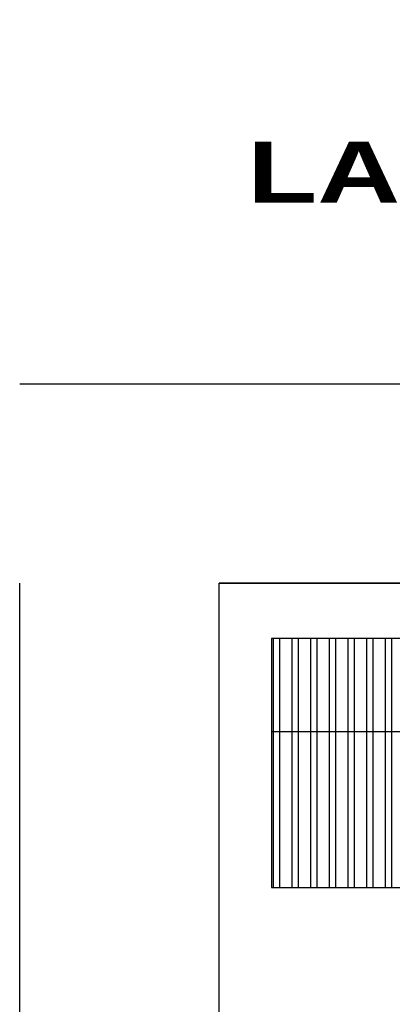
# Model space of a CAD drawing. Header units: millimetres. Extents: x 2017 to 2509, y 466 to 1783.
# Tile 17 of 25: x 2017 to 2032, y 628 to 667. Entities that reach past the tile are written whole.
import ezdxf

# ---------------------------------------------------------------- set-up
doc = ezdxf.new("R2010")
doc.units = ezdxf.units.MM
doc.styles.add('REGUA60', font='cityb___.ttf', dxfattribs={"width": 1.4})

msp = doc.modelspace()

# ---------------------------------------------------------------- hatches: boundary and pattern name
h = msp.add_hatch()
h.set_pattern_fill('ANSI32', color=1, scale=2, angle=45)
h.set_pattern_definition([(90, (1743.4497, 585.80636), (-0.75, 1e-16), []), (90, (1743.6997, 586.05636), (-0.75, 1e-16), [])])
h.paths.add_polyline_path([(2051.868, 642.502), (2026.868, 642.502), (2026.868, 638.752), (2051.868, 638.752)])
h.paths.add_polyline_path([(2051.868, 638.752), (2026.868, 638.752), (2026.868, 632.502), (2041.868, 632.502), (2051.868, 632.502)])

# ---------------------------------------------------------------- linework, layer by layer
for p, q in [((2141.117, 644.729), (2024.769, 644.729)), ((2026.868, 642.502), (2026.868, 632.502)), ((2051.868, 642.502), (2026.868, 642.502)), ((2051.868, 638.752), (2026.868, 638.752)), ((2026.868, 632.502), (2041.868, 632.502))]:
    msp.add_line(p, q)
for points in [[(2016.769, 652.729), (2149.117, 652.729)], [(2149.117, 644.729), (2149.117, 466.378), (2016.769, 466.378), (2016.769, 644.729)]]:
    msp.add_lwpolyline(points)
msp.add_lwpolyline([(2024.769, 644.729), (2141.117, 644.729), (2141.117, 474.378), (2024.769, 474.378)], close=True)

# ---------------------------------------------------------------- texts
at = {"color": 2, "insert": (2025.898, 666.561), "char_height": 2.45877, "width": 101.58747, "attachment_point": 1, "style": 'REGUA60'}
msp.add_mtext('\\pi16.073;ESC BÁS Nº 2973 SAN ISIDRO LABRADOR', dxfattribs=at)

doc.saveas('drawing.dxf')
